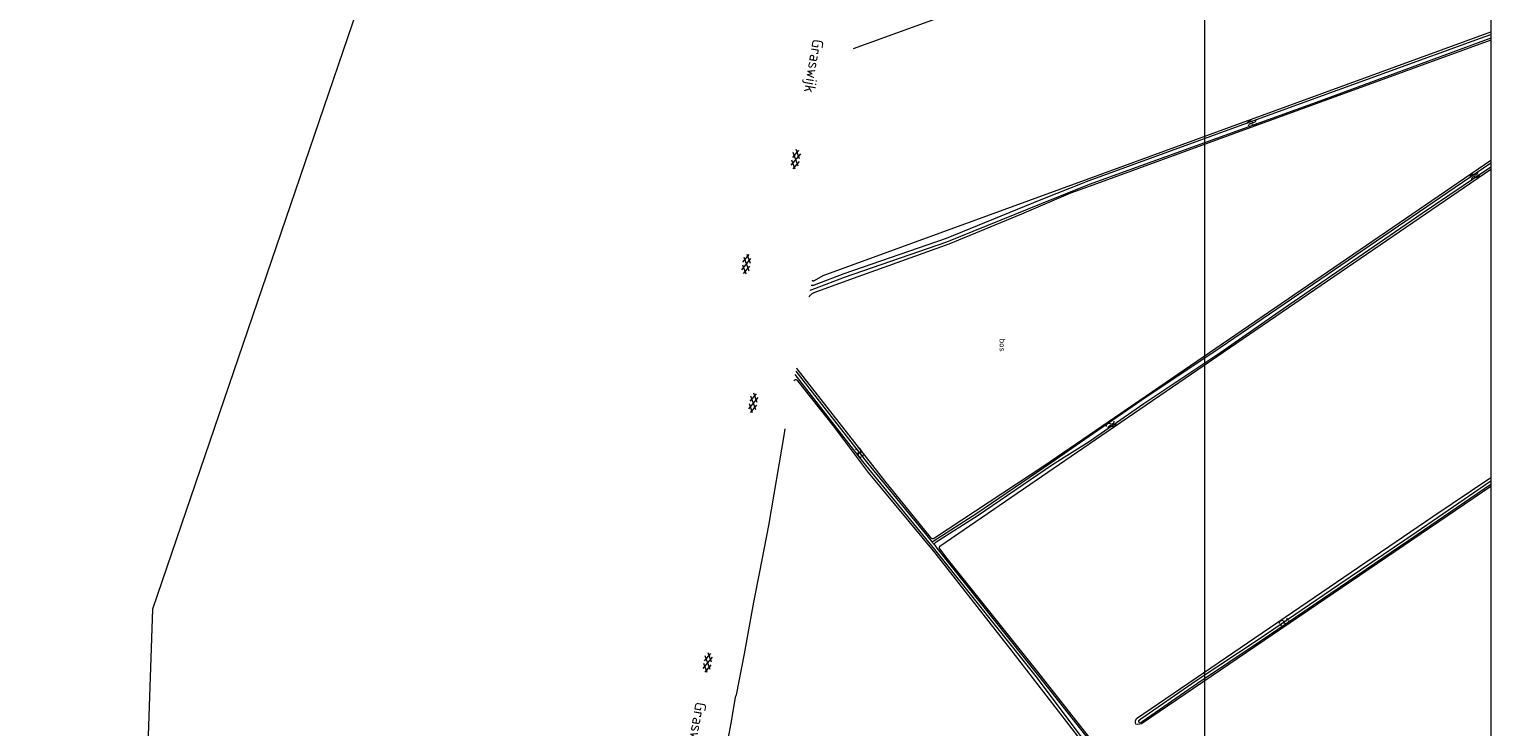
# Model space of a CAD drawing. Header units: metres. Extents: x 232777 to 233627, y 552866 to 554495.
# Tile 9 of 26: x 233167 to 233626, y 553382 to 553602. Entities that reach past the tile are written whole.
import ezdxf
from ezdxf.enums import TextEntityAlignment as Align

# ---------------------------------------------------------------- set-up
doc = ezdxf.new("R2010")
doc.units = ezdxf.units.M
doc.layers.get('0').update_dxf_attribs({"color": 251, "lineweight": 13})
doc.layers.get('Defpoints').update_dxf_attribs({"color": 241, "lineweight": 13})
for name, color, linetype, lineweight in [('S01_Gesloten_verharding', 251, 'Continuous', 13), ('S05_Water', 144, 'Continuous', 13), ('T09_Insteek_sloot', 144, 'Continuous', 13), ('T15_BGTcultuurscheiding', 251, 'Continuous', 13), ('W01_Kantsloot', 144, 'Continuous', 13)]:
    doc.layers.add(name, color=color, linetype=linetype, lineweight=lineweight)
doc.layers.add('Z04_Bosaanduiding', color=7, linetype='Continuous')
doc.layers.add('Z06_Straatnaam_1000', color=7, linetype='Continuous')
doc.styles.add('NLCS-ISO', font='NLCS-ISO.ttf', dxfattribs={"height": 2.5})

# ---------------------------------------------------------------- blocks, each defined once
blk = doc.blocks.new('S05')
for centre, start, end in [((-0.75, 0.05), 28.0726, 151.9276), ((0.75, 0.85), 208.0726, 331.9276), ((-0.75, -0.85), 28.0726, 151.9276), ((0.75, -0.05), 208.0726, 331.9276)]:
    blk.add_arc(centre, 0.85, start, end)
blk = doc.blocks.new('S016')
for p, q in [((-0.006, -0.427), (2.636, 1.098)), ((2.635, -1.2), (-0.006, 0.326)), ((1.079, -1.2), (5.061, 1.098)), ((5.061, -1.201), (1.081, 1.098)), ((6.144, -0.429), (3.5, 1.098)), ((3.501, -1.201), (6.144, 0.323))]:
    blk.add_line(p, q)

msp = doc.modelspace()

# ---------------------------------------------------------------- linework, layer by layer
at = {"layer": 'Defpoints'}
for points in [[(232777.83, 552874.49), (232777.83, 554490.49), (233626.33, 554490.49), (233626.33, 552874.49)], [(232867.83, 554400.49), (233536.33, 554400.49), (233536.33, 552964.49), (232867.83, 552964.49)]]:
    msp.add_lwpolyline(points, close=True, dxfattribs=at)
at = {"layer": 'Defpoints', "flags": 128}
msp.add_lwpolyline([(233287.83, 553660.49), (233205.53, 553419.33), (233196.21, 553147.49), (233029.33, 553146.49), (233030.33, 553660.49)], close=True, dxfattribs=at)
at = {"layer": 'T09_Insteek_sloot', "flags": 128}
for points in [[(233626.33, 553598.84), (233572.6, 553579.08), (233500, 553552.82), (233484.99, 553546.8), (233455.23, 553534.71), (233422.98, 553523.59), (233413.64, 553519.99), (233412.49, 553519.58), (233412.47, 553519.58), (233412.31, 553519.51)], [(233626.33, 553558.29), (233604.81, 553543.68), (233561.19, 553513.71), (233541.49, 553500), (233517.27, 553483.89), (233500, 553471.97), (233488.52, 553464.74), (233465.17, 553448.83), (233451.59, 553440.16), (233451.55, 553440.13), (233451.52, 553440.1), (233451.48, 553440.07), (233451.45, 553440.03), (233451.42, 553439.98), (233451.4, 553439.94), (233451.38, 553439.89), (233451.37, 553439.84), (233451.36, 553439.79), (233451.36, 553439.73), (233451.36, 553439.68), (233451.37, 553439.63), (233451.38, 553439.58), (233451.4, 553439.54)], [(233626.33, 553213.66), (233615.68, 553227.67), (233598.94, 553249.81), (233584.96, 553267.96), (233570.06, 553286.84), (233542.34, 553322.04), (233530.07, 553337.56), (233500, 553375.98), (233483.44, 553398.06), (233451.55, 553438.06), (233428.89, 553465.75), (233407.61, 553493.16)], [(233407.83, 553494.19), (233429.51, 553466.26), (233450.32, 553440.82), (233450.35, 553440.79), (233450.38, 553440.76)], [(233626.33, 553458.5), (233603.19, 553442.66), (233578.93, 553426.21), (233553.83, 553409.15), (233534.09, 553395.97), (233516.68, 553383.92), (233516.28, 553383.73), (233516.05, 553383.56), (233515.74, 553383.71), (233515.66, 553383.93), (233515.71, 553384.29), (233516.33, 553384.82), (233533.74, 553396.87), (233553.48, 553410.04), (233578.58, 553427.1), (233602.84, 553443.56), (233626.33, 553459.64)], [(233388.62, 553391.58), (233388.7, 553391.57)]]:
    msp.add_lwpolyline(points, dxfattribs=at)
at = {"layer": 'T09_Insteek_sloot'}
for points in [[(233412.62, 553521.24), (233412.7, 553521.21), (233412.84, 553521.17), (233412.98, 553521.15), (233413.11, 553521.14), (233413.25, 553521.16), (233413.39, 553521.18), (233413.52, 553521.22), (233413.64, 553521.28), (233422.98, 553524.88), (233455.23, 553536), (233484.99, 553548.09), (233500, 553554.11), (233564.19, 553577.46), (233623.11, 553598.86), (233626.33, 553600.04)], [(233450.38, 553440.76), (233450.41, 553440.74), (233450.45, 553440.71), (233450.48, 553440.69), (233450.52, 553440.67), (233450.57, 553440.66), (233450.61, 553440.65), (233450.65, 553440.64), (233450.7, 553440.64), (233450.74, 553440.64), (233450.79, 553440.64), (233450.83, 553440.65), (233450.87, 553440.66), (233450.91, 553440.68), (233450.94, 553440.7), (233450.98, 553440.72), (233464.73, 553449.5), (233488.08, 553465.41), (233500, 553473.67), (233518, 553486.08), (233538.94, 553500), (233626.33, 553559.66)], [(233404.13, 553474.57), (233404.11, 553474.61)], [(233451.4, 553439.54), (233451.42, 553439.49), (233451.44, 553439.45), (233451.47, 553439.42), (233452.17, 553438.56), (233484.07, 553398.41), (233500, 553378.12), (233525.5, 553345.3), (233543.21, 553322.72), (233570.93, 553287.53), (233585.83, 553268.64), (233599.83, 553250.44), (233626.33, 553215.1)]]:
    msp.add_lwpolyline(points, dxfattribs=at)
at = {"layer": 'T15_BGTcultuurscheiding'}
for points in [[(233626.33, 553668.49), (233500, 553622.46), (233425.86, 553595.46)], [(233626.33, 553598.25), (233545.43, 553568.76), (233500, 553552.2), (233494.2, 553550.09), (233478.77, 553543.56), (233455.97, 553534.11), (233424.66, 553522.86), (233413.49, 553518.74), (233413.47, 553518.73), (233413.27, 553518.65), (233413.07, 553518.56), (233412.89, 553518.46), (233412.71, 553518.34), (233412.54, 553518.2), (233412.38, 553518.06), (233412.23, 553517.9), (233412.09, 553517.74), (233411.97, 553517.56), (233411.95, 553517.52)], [(233412.9, 553522.78), (233412.92, 553522.76), (233412.99, 553522.69), (233413.07, 553522.64), (233413.16, 553522.6), (233413.25, 553522.58), (233413.35, 553522.58), (233413.45, 553522.59), (233413.54, 553522.61), (233413.63, 553522.65), (233413.66, 553522.68), (233416.4, 553524.28), (233500, 553554.76), (233543.38, 553570.57), (233626.33, 553600.81)], [(233408.03, 553495.18), (233408.16, 553494.87), (233435.68, 553459.64), (233450.02, 553441.96), (233450.07, 553441.91), (233450.17, 553441.82), (233450.28, 553441.74), (233450.4, 553441.68), (233450.53, 553441.63), (233450.66, 553441.59), (233450.8, 553441.57), (233450.93, 553441.57), (233451.07, 553441.58), (233451.2, 553441.61), (233451.33, 553441.65), (233451.46, 553441.71), (233485.76, 553464.35), (233500, 553474.1), (233537.86, 553500), (233626.33, 553560.53)], [(233626.33, 553557.53), (233542.14, 553500), (233500, 553471.16), (233453.06, 553439.04), (233453.03, 553439.01), (233452.99, 553438.98), (233452.96, 553438.95), (233452.93, 553438.91), (233452.91, 553438.87), (233452.89, 553438.82), (233452.87, 553438.78), (233452.85, 553438.73), (233452.85, 553438.68), (233452.84, 553438.63), (233452.85, 553438.58), (233452.85, 553438.53), (233452.87, 553438.48), (233452.88, 553438.44), (233452.9, 553438.39), (233452.92, 553438.35), (233452.95, 553438.32), (233455.29, 553435.31), (233483.4, 553400.18), (233500, 553379)], [(233500, 553374.79), (233475.13, 553407.1), (233472.41, 553410.54), (233451.66, 553437.02), (233430.64, 553462.25), (233419.61, 553476.99), (233408.44, 553491.11), (233408.42, 553491.14), (233408.34, 553491.21), (233408.25, 553491.28), (233408.15, 553491.34), (233408.04, 553491.38), (233407.93, 553491.4), (233407.82, 553491.41), (233407.7, 553491.4), (233407.59, 553491.38), (233407.48, 553491.34), (233407.38, 553491.28), (233407.29, 553491.22), (233407.17, 553491.04)], [(233404.13, 553474.57), (233399.17, 553445.68), (233396.36, 553431.1), (233394.46, 553421.52), (233391.61, 553405.28), (233389.1, 553392.38), (233388.7, 553391.57)], [(233404.34, 553476.05), (233404.13, 553474.57)], [(233626.33, 553457.95), (233516.53, 553383.29), (233515.86, 553383.14), (233515.16, 553383.08), (233514.75, 553383.22), (233514.58, 553383.56), (233514.62, 553384.28), (233514.89, 553384.96), (233608.13, 553448.48), (233626.33, 553460.75)], [(233388.7, 553391.57), (233387.37, 553383.5), (233386.45, 553378.48)]]:
    msp.add_lwpolyline(points, dxfattribs=at)
at = {"layer": 'W01_Kantsloot', "flags": 128}
msp.add_lwpolyline([(233451.4, 553439.54), (233450.38, 553440.76)], dxfattribs=at)

# ---------------------------------------------------------------- block references
at = {"layer": 'S01_Gesloten_verharding'}
for p, rotation in [((233407.18, 553557.71), 79.92053694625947), ((233392.79, 553530.84), 260.7352172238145), ((233393.81, 553481.1), 79.92053694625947), ((233379.48, 553399.47), 79.92053694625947)]:
    msp.add_blockref('S016', p, dxfattribs=dict(at, rotation=rotation))
at = {"layer": 'S05_Water'}
for p, rotation in [((233551.32, 553572.16), 20.31752264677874), ((233621.3, 553555.56), 34.5954185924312), ((233506.92, 553477.27), 34.20505858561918), ((233427.82, 553468.59), 126.882591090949), ((233561.33, 553415.27), 34.08945214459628)]:
    msp.add_blockref('S05', p, dxfattribs=dict(at, rotation=rotation))

# ---------------------------------------------------------------- texts
at = {"layer": 'Z04_Bosaanduiding', "style": 'NLCS-ISO'}
msp.add_text('bos', height=1.8, rotation=270, dxfattribs=at).set_placement((233471.88, 553502.33), align=Align.CENTER)
at = {"layer": 'Z06_Straatnaam_1000', "style": 'NLCS-ISO'}
for p in [(233413.47, 553590.06), (233376.61, 553381.65)]:
    msp.add_text('Graswijk', height=3.5, rotation=260.4105, dxfattribs=at).set_placement(p, align=Align.MIDDLE_CENTER)

doc.saveas('drawing.dxf')
